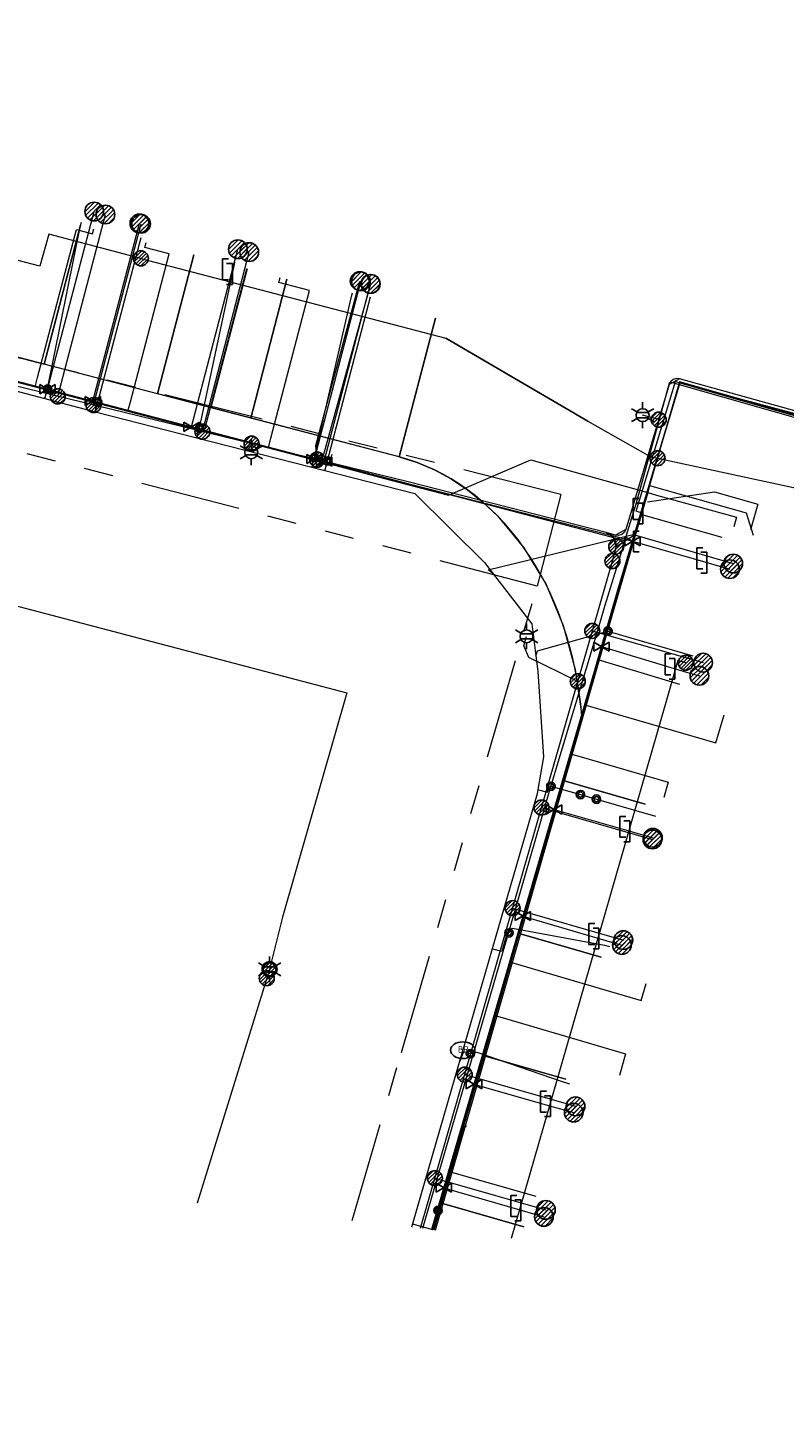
# Model space of a CAD drawing. Header units: metres. Extents: x 197355 to 199157, y 355772 to 356286.
# Tile 232 of 256: x 198589 to 198635, y 355849 to 355931. Entities that reach past the tile are written whole.
import ezdxf
from ezdxf.enums import TextEntityAlignment as Align
from ezdxf.lldxf.tags import DXFTag

# ---------------------------------------------------------------- set-up
doc = ezdxf.new("R2010")
doc.units = ezdxf.units.M
doc.linetypes.add('RI-GWA', pattern=[18.45, 6, -1.8, 1.75, -1.8, 1.75, -1.8, 1.75, -1.8])
for name, color, linetype, lineweight in [('B-WE-KL-DATA_HULPSTUK_KPNB.V.-S', 90, 'Continuous', 25), ('B-WE-KL-DATA_KABELBUNDEL_KPNB.V.-G', 90, 'Continuous', 18), ('B-WE-KL-DATA_KABELBUNDEL_ZIGGOB.V.-G', 94, 'Continuous', 18), ('B-WE-KL-DATA_TELECOM_REGGEFIBEROPERATORB.V.-G', 90, 'KL-TELECOM-ALGEMEEN-N', 18), ('B-WE-KL-DATA_TELECOM_ZIGGOB.V.-G', 94, 'KL-TELECOM-ALGEMEEN-N', 18), ('B-WE-KL-ET_LS_ENEXISNETBEHEERB.V.-G', 190, 'KL-LS-N', 18), ('B-WE-KL-ET_LS_HULPSTUK_ENEXISNETBEHEERB.V.-S', 190, 'Continuous', 25), ('B-WE-KL-ET_LS_KABELBUNDEL_ENEXISNETBEHEERB.V.-G', 190, 'KL-BUNDEL-N', 18), ('B-WE-KL-GAS_HULPSTUK_ENEXISNETBEHEERB.V.-S', 30, 'Continuous', 25), ('B-WE-KL-GAS_LD_ENEXISNETBEHEERB.V.-G', 50, 'KL-GAS-LD-N', 18), ('B-WE-KL-GAS_LD_HOOFDLEIDING_100 MBAR_PE_ENEXISNETBEHEERB.V.-G', 50, 'KL-GAS-LD-N', 18), ('B-WE-KL-GAS_LD_HOOFDLEIDING_100 MBAR_PVC_ENEXISNETBEHEERB.V.-G', 50, 'KL-GAS-LD-N', 18), ('B-WE-KL-WATER_HULPSTUK_NVWATERLEIDINGMAATSCHAPPIJLIMBURG-S', 170, 'Continuous', 25), ('B-WE-KL-WATER_TRANSPORTLEIDING_NVWATERLEIDINGMAATSCHAPPIJLIMBURG-G', 170, 'KL-WATER-TR-N', 18), ('B-WE-RI-GWA_GEMEENTEROERMOND-G', 30, 'RI-GWA', 18)]:
    doc.layers.add(name, color=color, linetype=linetype, lineweight=lineweight)
doc.styles.add('NLCS-ISO', font='NLCS-ISO.ttf')
doc.styles.get("Standard").update_dxf_attribs({"font": 'isocp.shx'})
doc.linetypes.add('KL-BUNDEL-N', pattern='A,28,-5,[103,NLCS.SHX,S=1.25,R=0,X=0,Y=0],-5,[103,NLCS.SHX,S=1.25,R=0,X=0,Y=0],-5,[103,NLCS.SHX,S=1.25,R=0,X=0,Y=0],-5,[103,NLCS.SHX,S=1.25,R=0,X=0,Y=0],-5', length=53)
tags = doc.linetypes.add('KL-GAS-LD-N', pattern='A,4,-1,[69,NLCS.SHX,S=0.5,R=0,X=0,Y=0],-1,4,-1,["L",Standard,S=1,R=0,X=0.25,Y=-0.5],-2', length=13).pattern_tags.tags
tags[18] = DXFTag(74, 10)
tags = doc.linetypes.add('KL-LS-N', pattern='A,4,-1,[103,NLCS.SHX,S=0.75,R=0,X=0,Y=0],-1,4,-1,["L",Standard,S=1,R=0,X=0,Y=-0.5],-2', length=13).pattern_tags.tags
tags[18] = DXFTag(74, 10)
doc.linetypes.add('KL-TELECOM-ALGEMEEN-N', pattern='A,7,-1,[101,NLCS.SHX,S=0.5,R=0,X=0,Y=0],-1', length=9)
doc.linetypes.add('KL-WATER-TR-N', pattern='A,7,-0.5,[168,NLCS.SHX,S=0.75,R=0,X=0.75,Y=0],-2,[168,NLCS.SHX,S=0.75,R=0,X=0.75,Y=0],-2', length=11.5)

# ---------------------------------------------------------------- blocks, each defined once
blk = doc.blocks.new('SKL-ET_HULP_MOF-SO')
h = blk.add_hatch()
h.set_pattern_fill('ANSI31', color=256, scale=6, style=0)
h.set_pattern_definition([(45, (-2.25, -126.982), (-0.53033, 0.53033), [])])
edge = h.paths.add_edge_path()
edge.add_arc((0, 0), 2.25, 0, 360)
at = {"linetype": 'Continuous'}
blk.add_circle((0, 0), 2.25, dxfattribs=at)
blk = doc.blocks.new('SKL-WTB_HULP_AANSLUITPUNT-SO')
h = blk.add_hatch()
h.set_pattern_fill('ANSI31', color=256, scale=3, style=0)
h.set_pattern_definition([(45, (-1.125, -63.491), (-0.265165, 0.265165), [])])
edge = h.paths.add_edge_path()
edge.add_arc((0, 0), 1.12, 0, 360)
at = {"linetype": 'Continuous'}
blk.add_circle((0, 0), 1.12, dxfattribs=at)
blk = doc.blocks.new('SKL-WTB_HULP_AFSLUITER-SO')
for p, q in [((2.3, 1.37), (-2.3, -1.37)), ((-2.3, 1.37), (2.3, -1.37)), ((2.3, -1.37), (2.3, 1.37))]:
    blk.add_line(p, q)
at = {"ltscale": 0.1}
blk.add_line((-2.3, -1.37), (-2.3, 1.37), dxfattribs=at)
blk = doc.blocks.new('SKL-WTB_HULP_VERLOOPSTUK-SO')
for p, q in [((-0.539, -0.383), (-0.539, 0.867)), ((-0.539, 0.867), (-0.193, 0.867)), ((0.048, 0.598), (-0.298, 0.598)), ((0.048, -0.652), (0.048, 0.598)), ((-0.539, -0.383), (-0.193, -0.383)), ((0.048, -0.652), (-0.298, -0.652))]:
    blk.add_line(p, q)
blk = doc.blocks.new('SKL-WTB_HULP_EINDKAP-SO')
for p, q in [((0, -0.625), (0, 0.625)), ((0, 0.625), (0.346, 0.625)), ((0, -0.625), (0.346, -0.625))]:
    blk.add_line(p, q)
blk = doc.blocks.new('SKL-ET_HULP_AANSLUITPUNT-SO')
h = blk.add_hatch()
h.set_pattern_fill('ANSI31', color=256, scale=30, style=0)
h.set_pattern_definition([(45, (-11.25, -634.91), (-2.65165, 2.65165), [])])
edge = h.paths.add_edge_path()
edge.add_arc((0, 0), 11.2, 0, 360)
at = {"linetype": 'Continuous'}
blk.add_circle((0, 0), 11.2, dxfattribs=at)
blk = doc.blocks.new('B-SIE-WEG_LICHTMAST-SO')
at = {"ltscale": 0.1}
for p, q in [((-0.334, 0.193), (-0.668, 0.386)), ((0, 0.386), (0, 0.772)), ((0.334, 0.193), (0.668, 0.386)), ((-0.334, -0.193), (-0.668, -0.386)), ((0, -0.386), (0, -0.772)), ((0.334, -0.193), (0.668, -0.386))]:
    blk.add_line(p, q, dxfattribs=at)
at = {"flags": 128}
for points in [[(-0.354, 0.152), (0.354, 0.152)], [(-0.354, -0.152), (0.354, -0.152)]]:
    blk.add_lwpolyline(points, dxfattribs=at)
at = {"ltscale": 0.1}
blk.add_circle((0, 0), 0.386, dxfattribs=at)
at = {"style": 'NLCS-ISO'}
blk.add_attdef('TYPE', text='', height=0.549, dxfattribs=at).set_placement((0, 0.772), align=Align.BOTTOM_CENTER)
blk = doc.blocks.new('SIE-WEG_STRAATPOT_BRANDKRAAN-SO')
blk.add_ellipse((0, 0), major_axis=(-0.729, 0), ratio=0.685994)
at = {"style": 'NLCS-ISO'}
blk.add_text('BR', height=0.4, dxfattribs=at).set_placement((-0.298, -0.153))
blk = doc.blocks.new('SIE-WEG_AFVALBAK_TYPE_01')
for radius in [0.25, 0.156]:
    blk.add_circle((0, 0), radius)

msp = doc.modelspace()

# ---------------------------------------------------------------- linework, layer by layer
at = {"layer": 'B-WE-KL-DATA_KABELBUNDEL_KPNB.V.-G', "flags": 128}
for points in [[(198596.024, 355917.681), (198590.504, 355919.126), (198589.974, 355917.204), (198575.899, 355920.886)], [(198596.024, 355917.681), (198614.289, 355912.902), (198622.788, 355907.929), (198626.521, 355905.805), (198626.954, 355905.711)], [(198626.954, 355905.711), (198640.918, 355902.697), (198641.11, 355903.377), (198643.383, 355911.437), (198644.317, 355915.719)], [(198622.788, 355907.929), (198614.289, 355912.902)], [(198613.665, 355859.491), (198626.206, 355903.107), (198626.954, 355905.711)], [(198628.645, 355893.464), (198628.164, 355893.601), (198627.526, 355891.37), (198622.884, 355875.242), (198618.203, 355858.982)]]:
    msp.add_lwpolyline(points, dxfattribs=at)
at = {"layer": 'B-WE-KL-DATA_KABELBUNDEL_ZIGGOB.V.-G', "flags": 128}
for points in [[(198674.748, 355953.799), (198672.433, 355944.851), (198665.526, 355929.298), (198662.935, 355921.684), (198662.579, 355920.056), (198662.485, 355918.425), (198662.645, 355916.775), (198663.076, 355915.004), (198663.264, 355913.626), (198663.209, 355912.234), (198662.91, 355910.871), (198662.512, 355909.847), (198662.134, 355909.142), (198661.687, 355908.479), (198660.895, 355907.577), (198659.644, 355906.58), (198658.586, 355906.008), (198657.548, 355905.595), (198657.189, 355905.377), (198656.911, 355905.094), (198656.274, 355902.25), (198628.302, 355910.228), (198625.945, 355902.356)], [(198592.416, 355919.661), (198590.24, 355911.347)], [(198599.188, 355917.889), (198597.012, 355909.575)], [(198602.38, 355917.053), (198600.204, 355908.74)], [(198604.771, 355916.427), (198602.596, 355908.114)], [(198613.671, 355914.098), (198611.495, 355905.786)], [(198590.24, 355911.347), (198587.032, 355912.186)], [(198597.012, 355909.575), (198590.24, 355911.347)], [(198600.204, 355908.74), (198597.012, 355909.575)], [(198602.596, 355908.114), (198600.204, 355908.74)], [(198611.495, 355905.786), (198602.596, 355908.114)], [(198611.495, 355905.786), (198612.56, 355905.451), (198613.599, 355905.011), (198614.606, 355904.468), (198615.575, 355903.826), (198616.5, 355903.088), (198617.375, 355902.259), (198618.956, 355900.349), (198620.279, 355898.141), (198621.314, 355895.688), (198622.034, 355893.05), (198622.423, 355890.289)], [(198623.391, 355893.655), (198625.945, 355902.356)], [(198625.945, 355902.356), (198630.798, 355900.977)], [(198622.423, 355890.289), (198623.391, 355893.655)], [(198623.391, 355893.655), (198628.28, 355892.188)], [(198621.306, 355886.405), (198622.423, 355890.289)], [(198618.671, 355877.241), (198621.306, 355886.405)], [(198626.216, 355884.989), (198621.306, 355886.405)], [(198616.567, 355869.923), (198618.671, 355877.241)], [(198623.574, 355875.828), (198618.671, 355877.241)], [(198615.362, 355865.734), (198616.567, 355869.923)], [(198621.47, 355868.52), (198616.567, 355869.923)], [(198614.029, 355861.097), (198615.362, 355865.734)], [(198615.518, 355865.688), (198615.362, 355865.734)], [(198613.57, 355859.502), (198614.029, 355861.097)], [(198618.943, 355859.69), (198614.029, 355861.097)]]:
    msp.add_lwpolyline(points, dxfattribs=at)
at = {"layer": 'B-WE-KL-DATA_TELECOM_REGGEFIBEROPERATORB.V.-G', "flags": 128}
for points in [[(198708.778, 355848.809), (198708.923, 355849.774), (198709.083, 355850.236), (198709.41, 355850.606), (198710.444, 355851.438), (198711.123, 355852.226), (198711.512, 355853.299), (198711.469, 355854.495), (198711.018, 355855.503), (198710.267, 355856.556), (198710.124, 355856.86), (198710.104, 355857.118), (198710.265, 355857.717), (198711.592, 355862.678), (198712.241, 355865.108), (198713.867, 355871.161), (198714.165, 355871.428), (198715.279, 355872.081), (198715.778, 355872.435), (198716.297, 355872.925), (198716.619, 355873.508), (198716.714, 355874.276), (198716.5, 355875.178), (198716.028, 355875.982), (198715.412, 355876.539), (198715.746, 355877.696), (198716.379, 355879.886), (198717.184, 355882.67), (198718.256, 355886.53), (198721.611, 355897.725), (198723.134, 355901.991), (198725.631, 355908.109), (198727.605, 355912.62), (198728.769, 355915.631), (198729.028, 355915.988), (198729.294, 355916.818), (198728.662, 355917.937), (198727.961, 355918.833), (198727.783, 355920.26), (198728.109, 355922.661), (198728.139, 355924.048), (198728.46, 355925.692), (198730.636, 355935.164), (198731.464, 355939.766), (198730.752, 355942.975), (198728.216, 355947.146), (198724.803, 355946.045), (198721.098, 355946.246), (198719.096, 355947.152), (198716.724, 355949.705), (198715.614, 355952.064), (198715.241, 355952.057), (198713.06, 355952.92), (198711.112, 355954.165), (198709.068, 355955.354), (198706.848, 355956.248), (198695.738, 355959.054), (198688.368, 355960.761), (198687.558, 355960.822), (198681.08, 355962.416), (198679.767, 355961.984), (198677.326, 355960.288), (198675.551, 355958.145), (198674.332, 355955.151), (198671.217, 355942.6), (198670.029, 355938.095), (198665.898, 355931.956), (198664.2, 355929.256), (198661.822, 355925.275), (198660.825, 355923.423), (198660.529, 355921.975), (198660.729, 355918.614), (198660.977, 355915.498), (198660.47, 355911.635), (198659.789, 355909.201), (198658.636, 355907.79), (198656.576, 355906.321), (198655.553, 355905.095), (198654.807, 355902.715), (198650.581, 355903.92), (198646.74, 355905.016), (198639.462, 355907.092), (198628.279, 355910.281), (198626.445, 355903.929), (198626.368, 355903.662), (198625.779, 355901.622)], [(198589.693, 355909.977), (198589.84, 355910.543), (198592.163, 355919.415), (198593.129, 355919.156), (198593.207, 355919.454)], [(198595.245, 355908.526), (198595.394, 355909.097), (198597.711, 355917.958), (198596.256, 355918.321), (198596.338, 355918.635)], [(198599.827, 355907.327), (198599.977, 355907.902), (198602.374, 355917.055)], [(198603.662, 355906.324), (198603.813, 355906.903), (198606.128, 355915.755), (198604.288, 355916.228), (198604.368, 355916.533)], [(198584.119, 355911.435), (198589.693, 355909.977)], [(198589.693, 355909.977), (198595.245, 355908.526)], [(198646.74, 355905.016), (198639.462, 355907.092), (198628.279, 355910.281), (198626.445, 355903.929), (198626.368, 355903.662)], [(198595.245, 355908.526), (198599.827, 355907.327)], [(198599.827, 355907.327), (198603.662, 355906.324)], [(198603.662, 355906.324), (198607.323, 355905.367)], [(198607.323, 355905.367), (198607.475, 355905.948)], [(198607.323, 355905.367), (198610.985, 355904.405), (198614.446, 355903.504), (198619.371, 355905.609), (198626.368, 355903.662)], [(198622.657, 355890.929), (198625.779, 355901.622), (198626.368, 355903.662)], [(198626.368, 355903.662), (198626.904, 355903.508), (198631.685, 355902.178), (198631.521, 355901.603)], [(198625.779, 355901.622), (198622.657, 355890.929), (198621.801, 355887.997), (198618.16, 355875.527), (198617.227, 355872.328), (198613.484, 355859.511)], [(198621.801, 355887.997), (198622.657, 355890.929)], [(198622.657, 355890.929), (198623.225, 355890.765), (198630.443, 355888.666), (198630.947, 355890.344)], [(198618.16, 355875.527), (198621.801, 355887.997)], [(198621.801, 355887.997), (198622.378, 355887.83), (198627.603, 355886.311), (198627.342, 355885.396)], [(198617.227, 355872.328), (198618.16, 355875.527)], [(198618.16, 355875.527), (198618.774, 355875.35), (198625.981, 355873.237), (198626.279, 355874.254)], [(198613.484, 355859.511), (198617.227, 355872.328)], [(198617.227, 355872.328), (198617.849, 355872.148), (198625.045, 355870.042), (198624.676, 355868.749)]]:
    msp.add_lwpolyline(points, dxfattribs=at)
at = {"layer": 'B-WE-KL-DATA_TELECOM_ZIGGOB.V.-G', "flags": 128}
for points in [[(198615.518, 355865.688), (198615.362, 355865.734), (198624.609, 355897.892), (198628.302, 355910.228), (198656.274, 355902.25), (198656.84, 355904.928), (198656.911, 355905.094), (198657.052, 355905.262), (198657.189, 355905.377), (198657.355, 355905.489), (198657.548, 355905.595), (198657.763, 355905.694), (198658.216, 355905.854), (198658.586, 355906.008), (198658.948, 355906.181), (198659.301, 355906.372), (198659.644, 355906.58), (198659.975, 355906.805), (198660.295, 355907.047), (198660.602, 355907.305), (198660.895, 355907.577), (198661.174, 355907.865), (198661.438, 355908.165), (198661.687, 355908.479), (198661.919, 355908.805), (198662.134, 355909.142), (198662.332, 355909.49), (198662.512, 355909.847), (198662.673, 355910.213), (198662.91, 355910.871), (198663.089, 355911.546), (198663.209, 355912.234), (198663.267, 355912.929), (198663.264, 355913.626), (198663.201, 355914.32), (198663.076, 355915.004), (198662.892, 355915.675), (198662.755, 355916.225), (198662.645, 355916.775), (198662.564, 355917.326), (198662.51, 355917.876), (198662.485, 355918.425), (198662.488, 355918.972), (198662.52, 355919.516), (198662.579, 355920.056), (198662.724, 355920.876), (198662.935, 355921.684), (198665.526, 355929.298), (198672.433, 355944.851), (198676.672, 355961.234), (198677.09, 355961.641), (198685.515, 355959.455), (198685.986, 355960.104), (198686.955, 355959.856), (198686.893, 355959.614)], [(198538.063, 355913.794), (198538.181, 355914.247), (198556.182, 355909.568), (198556.582, 355911.171), (198556.668, 355911.483), (198558.728, 355919.592), (198562.478, 355918.613), (198562.955, 355918.486), (198590.24, 355911.347), (198592.416, 355919.661)], [(198615.518, 355865.688), (198615.362, 355865.734), (198622.423, 355890.289), (198622.357, 355890.987), (198622.271, 355891.68), (198622.163, 355892.368), (198622.034, 355893.05), (198621.884, 355893.723), (198621.714, 355894.388), (198621.524, 355895.043), (198621.314, 355895.688), (198621.084, 355896.321), (198620.834, 355896.941), (198620.566, 355897.548), (198620.279, 355898.141), (198619.974, 355898.718), (198619.652, 355899.279), (198619.312, 355899.823), (198618.956, 355900.349), (198618.583, 355900.856), (198618.195, 355901.344), (198617.792, 355901.812), (198617.375, 355902.259), (198616.944, 355902.685), (198616.5, 355903.088), (198616.043, 355903.469), (198615.575, 355903.826), (198615.096, 355904.159), (198614.606, 355904.468), (198614.107, 355904.752), (198613.599, 355905.011), (198613.083, 355905.244), (198612.56, 355905.451), (198612.03, 355905.632), (198611.495, 355905.786), (198597.012, 355909.575), (198599.188, 355917.889)], [(198615.518, 355865.688), (198615.362, 355865.734), (198622.423, 355890.289), (198622.357, 355890.987), (198622.271, 355891.68), (198622.163, 355892.368), (198622.034, 355893.05), (198621.884, 355893.723), (198621.714, 355894.388), (198621.524, 355895.043), (198621.314, 355895.688), (198621.084, 355896.321), (198620.834, 355896.941), (198620.566, 355897.548), (198620.279, 355898.141), (198619.974, 355898.718), (198619.652, 355899.279), (198619.312, 355899.823), (198618.956, 355900.349), (198618.583, 355900.856), (198618.195, 355901.344), (198617.792, 355901.812), (198617.375, 355902.259), (198616.944, 355902.685), (198616.5, 355903.088), (198616.043, 355903.469), (198615.575, 355903.826), (198615.096, 355904.159), (198614.606, 355904.468), (198614.107, 355904.752), (198613.599, 355905.011), (198613.083, 355905.244), (198612.56, 355905.451), (198612.03, 355905.632), (198611.495, 355905.786), (198600.204, 355908.74), (198602.38, 355917.053)], [(198615.518, 355865.688), (198615.362, 355865.734), (198622.423, 355890.289), (198622.357, 355890.987), (198622.271, 355891.68), (198622.163, 355892.368), (198622.034, 355893.05), (198621.884, 355893.723), (198621.714, 355894.388), (198621.524, 355895.043), (198621.314, 355895.688), (198621.084, 355896.321), (198620.834, 355896.941), (198620.566, 355897.548), (198620.279, 355898.141), (198619.974, 355898.718), (198619.652, 355899.279), (198619.312, 355899.823), (198618.956, 355900.349), (198618.583, 355900.856), (198618.195, 355901.344), (198617.792, 355901.812), (198617.375, 355902.259), (198616.944, 355902.685), (198616.5, 355903.088), (198616.043, 355903.469), (198615.575, 355903.826), (198615.096, 355904.159), (198614.606, 355904.468), (198614.107, 355904.752), (198613.599, 355905.011), (198613.083, 355905.244), (198612.56, 355905.451), (198612.03, 355905.632), (198611.495, 355905.786), (198602.596, 355908.114), (198604.771, 355916.427)], [(198615.518, 355865.688), (198615.362, 355865.734), (198622.423, 355890.289), (198622.357, 355890.987), (198622.271, 355891.68), (198622.163, 355892.368), (198622.034, 355893.05), (198621.884, 355893.723), (198621.714, 355894.388), (198621.524, 355895.043), (198621.314, 355895.688), (198621.084, 355896.321), (198620.834, 355896.941), (198620.566, 355897.548), (198620.279, 355898.141), (198619.974, 355898.718), (198619.652, 355899.279), (198619.312, 355899.823), (198618.956, 355900.349), (198618.583, 355900.856), (198618.195, 355901.344), (198617.792, 355901.812), (198617.375, 355902.259), (198616.944, 355902.685), (198616.5, 355903.088), (198616.043, 355903.469), (198615.575, 355903.826), (198615.096, 355904.159), (198614.606, 355904.468), (198614.107, 355904.752), (198613.599, 355905.011), (198613.083, 355905.244), (198612.56, 355905.451), (198612.03, 355905.632), (198611.495, 355905.786), (198613.671, 355914.098)], [(198615.518, 355865.688), (198615.362, 355865.734), (198624.609, 355897.892), (198625.945, 355902.356), (198630.798, 355900.977)], [(198615.518, 355865.688), (198615.362, 355865.734), (198623.391, 355893.655), (198628.28, 355892.188)], [(198615.518, 355865.688), (198615.362, 355865.734), (198621.306, 355886.405), (198626.216, 355884.989)], [(198615.518, 355865.688), (198615.362, 355865.734), (198618.671, 355877.241), (198623.574, 355875.828)], [(198615.518, 355865.688), (198615.362, 355865.734), (198616.567, 355869.923), (198621.47, 355868.52)], [(198615.518, 355865.688), (198615.362, 355865.734), (198613.57, 355859.502)], [(198615.518, 355865.688), (198615.362, 355865.734), (198613.57, 355859.502)], [(198615.518, 355865.688), (198615.362, 355865.734), (198613.57, 355859.502)], [(198615.518, 355865.688), (198615.362, 355865.734), (198613.57, 355859.502)], [(198613.57, 355859.502), (198615.362, 355865.734), (198615.518, 355865.688)], [(198615.518, 355865.688), (198615.362, 355865.734), (198614.029, 355861.097), (198618.943, 355859.69)]]:
    msp.add_lwpolyline(points, dxfattribs=at)
at = {"layer": 'B-WE-KL-ET_LS_ENEXISNETBEHEERB.V.-G', "flags": 128}
for points in [[(198733.008, 355957.788), (198728.001, 355957.69), (198727.833, 355957.678), (198727.669, 355957.636), (198727.515, 355957.567), (198727.376, 355957.471), (198727.256, 355957.353), (198727.159, 355957.215), (198727.087, 355957.062), (198726.203, 355953.696), (198726.135, 355953.512), (198726.033, 355953.345), (198725.899, 355953.201), (198725.741, 355953.086), (198725.562, 355953.004), (198725.372, 355952.959), (198725.176, 355952.951), (198724.982, 355952.982), (198707.853, 355957.353), (198695.332, 355960.256), (198683.632, 355963.419), (198683.168, 355963.511), (198682.699, 355963.572), (198682.228, 355963.601), (198681.755, 355963.598), (198681.283, 355963.564), (198680.815, 355963.497), (198680.353, 355963.399), (198679.898, 355963.27), (198679.453, 355963.111), (198679.019, 355962.922), (198678.6, 355962.704), (198678.196, 355962.459), (198677.809, 355962.186), (198677.442, 355961.888), (198677.096, 355961.567), (198676.772, 355961.222), (198676.607, 355960.984), (198676.204, 355960.395), (198675.147, 355958.776), (198674.139, 355957.125), (198673.181, 355955.445), (198672.275, 355953.736), (198671.861, 355952.912), (198671.301, 355951.746), (198670.764, 355950.57), (198670.251, 355949.382), (198669.763, 355948.185), (198663.809, 355932.386), (198656.574, 355922.085), (198646.926, 355905.711), (198646.778, 355905.535), (198646.581, 355905.416), (198646.356, 355905.367), (198646.128, 355905.394), (198636.856, 355908.08), (198635.894, 355908.353), (198628.281, 355910.469), (198628.086, 355910.484), (198627.899, 355910.425), (198627.749, 355910.299), (198627.658, 355910.126), (198625.056, 355901.44), (198624.965, 355901.266), (198624.814, 355901.14), (198624.627, 355901.08), (198624.431, 355901.095), (198623.875, 355901.272), (198612.035, 355904.293), (198582.337, 355911.542), (198549.169, 355920.258), (198549.016, 355920.277), (198548.864, 355920.248), (198548.728, 355920.173), (198548.622, 355920.061), (198546.91, 355913.748), (198546.852, 355913.543), (198546.838, 355913.33), (198546.869, 355913.12), (198546.944, 355912.92), (198547.059, 355912.741), (198547.209, 355912.589), (198547.387, 355912.473), (198547.769, 355912.329), (198547.935, 355912.228), (198548.079, 355912.097), (198548.194, 355911.94), (198548.277, 355911.764), (198548.324, 355911.575), (198548.333, 355911.381), (198548.305, 355911.188), (198547.118, 355906.814)], [(198676.204, 355960.395), (198675.147, 355958.776), (198674.139, 355957.125), (198673.181, 355955.445), (198672.275, 355953.736), (198671.861, 355952.912), (198671.301, 355951.746), (198670.764, 355950.57), (198670.251, 355949.382), (198669.763, 355948.185), (198663.809, 355932.386), (198656.574, 355922.085), (198646.926, 355905.711), (198646.778, 355905.535), (198646.581, 355905.416), (198646.356, 355905.367), (198646.128, 355905.394), (198636.856, 355908.08), (198635.894, 355908.353), (198628.281, 355910.469), (198628.086, 355910.484), (198627.899, 355910.425), (198627.749, 355910.299), (198627.658, 355910.126), (198625.056, 355901.44), (198624.965, 355901.266), (198624.814, 355901.14), (198624.627, 355901.08), (198624.431, 355901.095), (198623.875, 355901.272), (198612.035, 355904.293), (198582.337, 355911.542), (198580.997, 355911.895)], [(198624.253, 355899.55), (198624.469, 355900.307), (198624.484, 355900.422), (198624.48, 355900.563), (198624.453, 355900.702), (198624.402, 355900.834), (198624.33, 355900.955), (198624.238, 355901.062), (198624.13, 355901.153), (198624.007, 355901.223), (198623.875, 355901.272), (198612.035, 355904.293), (198582.337, 355911.542), (198549.169, 355920.258), (198549.016, 355920.277), (198548.864, 355920.248), (198548.728, 355920.173), (198548.622, 355920.061), (198546.91, 355913.748), (198546.852, 355913.543), (198546.838, 355913.33), (198546.869, 355913.12), (198546.944, 355912.92), (198547.059, 355912.741), (198547.209, 355912.589), (198547.387, 355912.473), (198547.769, 355912.329), (198547.935, 355912.228), (198548.079, 355912.097), (198548.194, 355911.94), (198548.277, 355911.764), (198548.324, 355911.575), (198548.333, 355911.381), (198548.305, 355911.188), (198547.118, 355906.814)], [(198591.048, 355909.416), (198593.898, 355920.307)], [(198593.188, 355908.894), (198596.032, 355919.749)], [(198599.711, 355907.301), (198602.508, 355918.054)], [(198606.577, 355905.626), (198606.49, 355906.466), (198609.123, 355916.322)], [(198606.577, 355905.626), (198606.953, 355905.875), (198609.788, 355916.148)], [(198627.026, 355908.021), (198626.062, 355908.288)], [(198602.65, 355906.584), (198602.632, 355906.07)], [(198624.484, 355900.422), (198625.573, 355901.128), (198631.49, 355899.404)], [(198612.768, 355859.592), (198624.253, 355899.55)], [(198612.768, 355859.592), (198624.253, 355899.55)], [(198586.494, 355897.416), (198608.355, 355891.652), (198604.507, 355878.227), (198603.726, 355875.108)], [(198623.051, 355895.369), (198629.687, 355893.468)], [(198622.183, 355892.348), (198619.26, 355893.768), (198618.948, 355894.467), (198619.112, 355895.041)], [(198620.012, 355884.795), (198626.649, 355882.882)], [(198618.279, 355878.767), (198624.91, 355876.853)], [(198603.56, 355874.571), (198599.389, 355861.095)], [(198603.726, 355875.108), (198603.56, 355874.571)], [(198615.413, 355868.797), (198622.046, 355866.898)], [(198613.63, 355862.594), (198620.27, 355860.694)]]:
    msp.add_lwpolyline(points, dxfattribs=at)
at = {"layer": 'B-WE-KL-ET_LS_KABELBUNDEL_ENEXISNETBEHEERB.V.-G', "flags": 128}
for points in [[(198676.204, 355960.395), (198674.139, 355957.125), (198672.275, 355953.736), (198671.861, 355952.912), (198670.764, 355950.57), (198669.763, 355948.185), (198663.809, 355932.386), (198656.574, 355922.085), (198646.926, 355905.711), (198646.581, 355905.416), (198646.128, 355905.394), (198636.856, 355908.08), (198635.894, 355908.353), (198628.281, 355910.469), (198627.658, 355910.126), (198625.056, 355901.44), (198624.431, 355901.095), (198623.875, 355901.272)], [(198623.875, 355901.272), (198612.035, 355904.293), (198582.337, 355911.542), (198580.997, 355911.895)], [(198624.253, 355899.55), (198624.469, 355900.307), (198624.484, 355900.422), (198624.33, 355900.955), (198623.875, 355901.272)], [(198612.768, 355859.592), (198624.253, 355899.55)]]:
    msp.add_lwpolyline(points, dxfattribs=at)
at = {"layer": 'B-WE-KL-GAS_LD_ENEXISNETBEHEERB.V.-G', "flags": 128}
for points in [[(198590.44, 355909.846), (198593.226, 355920.483)], [(198593.148, 355909.137), (198595.935, 355919.774)], [(198601.452, 355916.775), (198601.832, 355918.23)], [(198606.425, 355905.66), (198609.194, 355916.304)], [(198607.005, 355905.507), (198609.774, 355916.152)], [(198625.511, 355900.725), (198626.037, 355902.428)], [(198629.853, 355899.478), (198631.291, 355899.067)], [(198627.948, 355893.123), (198628.885, 355892.847), (198629.462, 355892.682)], [(198625.244, 355883.395), (198626.678, 355882.982)], [(198623.392, 355876.975), (198624.826, 355876.559)], [(198620.496, 355866.933), (198621.938, 355866.521)], [(198618.719, 355860.693), (198620.152, 355860.28)]]:
    msp.add_lwpolyline(points, dxfattribs=at)
at = {"layer": 'B-WE-KL-GAS_LD_HOOFDLEIDING_100 MBAR_PE_ENEXISNETBEHEERB.V.-G', "flags": 128}
for points in [[(198599.063, 355907.588), (198601.452, 355916.775)], [(198625.467, 355900.738), (198629.853, 355899.478)], [(198623.6, 355894.428), (198627.948, 355893.123)], [(198620.758, 355884.675), (198625.244, 355883.395)], [(198618.899, 355878.291), (198623.392, 355876.975)], [(198615.967, 355868.228), (198620.496, 355866.933)], [(198614.159, 355862.022), (198618.719, 355860.693)]]:
    msp.add_lwpolyline(points, dxfattribs=at)
at = {"layer": 'B-WE-KL-GAS_LD_HOOFDLEIDING_100 MBAR_PVC_ENEXISNETBEHEERB.V.-G', "flags": 128}
for points in [[(198626.037, 355902.428), (198625.672, 355902.548), (198628.031, 355910.314), (198648.818, 355904.74), (198651.453, 355915.132), (198664.094, 355934.706), (198670.346, 355950.436), (198676.094, 355959.424), (198680.362, 355965.144), (198678.577, 355965.592), (198676.188, 355966.219), (198665.737, 355959.053), (198634.934, 355967.514), (198628.913, 355966.161), (198627.656, 355966.472)], [(198553.692, 355919.439), (198562.162, 355917.245), (198587.213, 355910.691), (198612.01, 355904.196), (198624.317, 355901.065), (198625.511, 355900.725)], [(198625.511, 355900.725), (198624.601, 355897.866), (198613.429, 355859.518)]]:
    msp.add_lwpolyline(points, dxfattribs=at)
at = {"layer": 'B-WE-KL-WATER_TRANSPORTLEIDING_NVWATERLEIDINGMAATSCHAPPIJLIMBURG-G', "flags": 128}
for points in [[(198624.996, 355900.772), (198625.155, 355901.298), (198625.668, 355902.988), (198627.696, 355910.293), (198655.511, 355902.361), (198657.567, 355912.268), (198660.184, 355914.604), (198667.191, 355940.675), (198667.776, 355942.849), (198670.491, 355952.951), (198671.103, 355955.229), (198674.181, 355957.677), (198675.373, 355958.624), (198676.004, 355959.106), (198677.429, 355960.195), (198680.749, 355962.9), (198722.391, 355952.669), (198731.097, 355988.104), (198679.872, 356000.689), (198667.675, 356004.104), (198635.939, 356007.792), (198635.146, 356007.896)], [(198624.996, 355900.772), (198624.125, 355900.999), (198609.791, 355904.755), (198607.168, 355905.443), (198606.104, 355905.722), (198604.622, 355906.11), (198599.065, 355907.566), (198598.763, 355907.645), (198593.838, 355908.936), (198593.454, 355909.037), (198589.875, 355909.974), (198588.669, 355910.29), (198584.236, 355911.452), (198584.043, 355911.503), (198580.173, 355912.516), (198579.312, 355912.742), (198575.142, 355913.835), (198573.207, 355914.342), (198568.283, 355915.632), (198566.935, 355915.985), (198566.645, 355916.061), (198563.816, 355916.803), (198553.418, 355919.528), (198555.142, 355925.681), (198555.303, 355926.254), (198557.134, 355932.793), (198557.218, 355933.093), (198558.539, 355937.808), (198558.59, 355937.99), (198559.682, 355941.886), (198560.284, 355944.019), (198561.184, 355947.208), (198561.234, 355947.386), (198561.351, 355947.547), (198564.5, 355951.897), (198565.13, 355952.767), (198567.076, 355959.465), (198567.088, 355959.508), (198569.368, 355967.353), (198570.067, 355969.758), (198571.494, 355974.668), (198571.893, 355975.908), (198572.467, 355977.689), (198575.098, 355985.856)], [(198590.439, 355909.858), (198592.407, 355919.648), (198592.462, 355919.856)], [(198593.435, 355909.066), (198596.04, 355918.92)], [(198599.542, 355907.502), (198601.598, 355917.24), (198601.654, 355917.45)], [(198606.421, 355905.745), (198608.635, 355915.396), (198608.69, 355915.609)], [(198607.197, 355905.547), (198609.766, 355915.374)], [(198577.019, 355912.786), (198580.611, 355911.836), (198583.608, 355911.044), (198590.182, 355909.305), (198593.372, 355908.462), (198599.293, 355906.947), (198606.172, 355905.189), (198606.947, 355904.991), (198612.434, 355903.589), (198616.592, 355899.476), (198617.115, 355898.797), (198619.425, 355895.8), (198619.668, 355893.874), (198619.786, 355892.941), (198620.127, 355887.833), (198619.785, 355885.874), (198619.74, 355885.615), (198617.054, 355876.331), (198615.297, 355870.26), (198615.081, 355869.513), (198612.289, 355859.86), (198612.229, 355859.652)], [(198590.182, 355909.305), (198590.229, 355909.322), (198590.297, 355909.346), (198590.439, 355909.858)], [(198593.372, 355908.462), (198593.349, 355908.506), (198593.305, 355908.592), (198593.435, 355909.066)], [(198599.293, 355906.947), (198599.342, 355906.956), (198599.402, 355906.966), (198599.542, 355907.502)], [(198606.172, 355905.189), (198606.222, 355905.194), (198606.278, 355905.2), (198606.421, 355905.745)], [(198606.947, 355904.991), (198606.996, 355905.002), (198607.047, 355905.014), (198607.197, 355905.547)], [(198617.115, 355898.797), (198617.075, 355898.827), (198616.82, 355899.024), (198625.658, 355901.19), (198626.484, 355904.074), (198632.255, 355902.434), (198632.679, 355901.098)], [(198626.36, 355903.094), (198630.374, 355903.705), (198632.956, 355902.969), (198632.518, 355901.429)], [(198625.668, 355902.988), (198625.717, 355902.996), (198625.866, 355903.019)], [(198624.996, 355900.772), (198623.787, 355896.836), (198623.403, 355895.512), (198620.512, 355885.889), (198618.149, 355877.73), (198615.94, 355870.1), (198613.93, 355863.161), (198612.893, 355859.578)], [(198619.668, 355893.874), (198619.683, 355893.922), (198619.767, 355894.185), (198623.987, 355895.356)], [(198623.987, 355895.356), (198629.08, 355893.886)], [(198619.785, 355885.874), (198619.833, 355885.86), (198620.362, 355885.71), (198620.473, 355886.094), (198620.569, 355886.066)], [(198620.569, 355886.066), (198622.34, 355885.57)], [(198622.34, 355885.57), (198623.301, 355885.293)], [(198623.301, 355885.293), (198626.84, 355884.272)], [(198618.058, 355877.287), (198617.962, 355877.315), (198617.63, 355876.162), (198617.102, 355876.317), (198617.054, 355876.331)], [(198618.058, 355877.287), (198618.271, 355877.571), (198623.782, 355876.548), (198624.085, 355876.461)], [(198615.755, 355870.049), (198615.348, 355870.165), (198615.1, 355869.559), (198615.081, 355869.513)], [(198615.755, 355870.049), (198616.134, 355870.148), (198621.242, 355868.378), (198621.679, 355868.253)], [(198613.813, 355860.666), (198614.481, 355863.002), (198619.674, 355861.518)], [(198612.289, 355859.86), (198612.337, 355859.846), (198613.483, 355859.512), (198613.813, 355860.666)]]:
    msp.add_lwpolyline(points, dxfattribs=at)
at = {"layer": 'B-WE-RI-GWA_GEMEENTEROERMOND-G', "flags": 128}
for points in [[(198621.168, 355903.547), (198572.72, 355915.732)], [(198619.747, 355898.057), (198571.398, 355910.605)], [(198621.168, 355903.547), (198619.747, 355898.057)], [(198611.622, 355870.122), (198619.747, 355898.057)], [(198608.665, 355860.053), (198611.622, 355870.122)]]:
    msp.add_lwpolyline(points, dxfattribs=at)

# ---------------------------------------------------------------- block references
at = {"layer": 'B-WE-KL-DATA_HULPSTUK_KPNB.V.-S', "xscale": 0.2, "yscale": 0.2, "zscale": 0.2}
for p in [(198596.024, 355917.681), (198596.024, 355917.681), (198626.954, 355905.711), (198626.954, 355905.711), (198626.954, 355905.711), (198628.645, 355893.464)]:
    msp.add_blockref('SKL-ET_HULP_MOF-SO', p, dxfattribs=at)
at = {"layer": 'B-WE-KL-ET_LS_HULPSTUK_ENEXISNETBEHEERB.V.-S'}
for name, p, xscale, yscale, zscale in [('SKL-ET_HULP_AANSLUITPUNT-SO', (198593.898, 355920.307), 0.05, 0.05, 0.05), ('SKL-ET_HULP_AANSLUITPUNT-SO', (198596.032, 355919.749), 0.05, 0.05, 0.05), ('SKL-ET_HULP_AANSLUITPUNT-SO', (198602.508, 355918.054), 0.05, 0.05, 0.05), ('SKL-ET_HULP_AANSLUITPUNT-SO', (198609.123, 355916.322), 0.05, 0.05, 0.05), ('SKL-ET_HULP_AANSLUITPUNT-SO', (198609.788, 355916.148), 0.05, 0.05, 0.05), ('SKL-ET_HULP_MOF-SO', (198591.048, 355909.416), 0.2, 0.2, 0.2), ('SKL-ET_HULP_MOF-SO', (198593.188, 355908.894), 0.2, 0.2, 0.2), ('SKL-ET_HULP_MOF-SO', (198627.026, 355908.021), 0.2, 0.2, 0.2), ('SKL-ET_HULP_MOF-SO', (198599.711, 355907.301), 0.2, 0.2, 0.2), ('SKL-ET_HULP_MOF-SO', (198602.65, 355906.584), 0.2, 0.2, 0.2), ('SKL-ET_HULP_MOF-SO', (198606.577, 355905.626), 0.2, 0.2, 0.2), ('SKL-ET_HULP_MOF-SO', (198624.484, 355900.422), 0.2, 0.2, 0.2), ('SKL-ET_HULP_MOF-SO', (198624.253, 355899.55), 0.2, 0.2, 0.2), ('SKL-ET_HULP_AANSLUITPUNT-SO', (198631.49, 355899.404), 0.05, 0.05, 0.05), ('SKL-ET_HULP_MOF-SO', (198623.051, 355895.369), 0.2, 0.2, 0.2), ('SKL-ET_HULP_AANSLUITPUNT-SO', (198629.687, 355893.468), 0.05, 0.05, 0.05), ('SKL-ET_HULP_MOF-SO', (198622.183, 355892.348), 0.2, 0.2, 0.2), ('SKL-ET_HULP_MOF-SO', (198620.012, 355884.795), 0.2, 0.2, 0.2), ('SKL-ET_HULP_AANSLUITPUNT-SO', (198626.649, 355882.882), 0.05, 0.05, 0.05), ('SKL-ET_HULP_MOF-SO', (198618.279, 355878.767), 0.2, 0.2, 0.2), ('SKL-ET_HULP_AANSLUITPUNT-SO', (198624.91, 355876.853), 0.05, 0.05, 0.05), ('SKL-ET_HULP_MOF-SO', (198603.726, 355875.108), 0.2, 0.2, 0.2), ('SKL-ET_HULP_MOF-SO', (198603.56, 355874.571), 0.2, 0.2, 0.2), ('SKL-ET_HULP_MOF-SO', (198615.413, 355868.797), 0.2, 0.2, 0.2), ('SKL-ET_HULP_AANSLUITPUNT-SO', (198622.046, 355866.898), 0.05, 0.05, 0.05), ('SKL-ET_HULP_MOF-SO', (198613.63, 355862.594), 0.2, 0.2, 0.2), ('SKL-ET_HULP_AANSLUITPUNT-SO', (198620.27, 355860.694), 0.05, 0.05, 0.05)]:
    msp.add_blockref(name, p, dxfattribs=dict(at, xscale=xscale, yscale=yscale, zscale=zscale))
for p in [(198626.062, 355908.288), (198602.632, 355906.07), (198619.112, 355895.041), (198603.726, 355875.108)]:
    msp.add_blockref('B-SIE-WEG_LICHTMAST-SO', p, dxfattribs=at)
at = {"layer": 'B-WE-KL-GAS_HULPSTUK_ENEXISNETBEHEERB.V.-S'}
for name, p, xscale, yscale, zscale in [('SKL-WTB_HULP_AANSLUITPUNT-SO', (198593.226, 355920.483), 0.5, 0.5, 0.5), ('SKL-WTB_HULP_AANSLUITPUNT-SO', (198595.935, 355919.774), 0.5, 0.5, 0.5), ('SKL-WTB_HULP_AANSLUITPUNT-SO', (198601.832, 355918.23), 0.5, 0.5, 0.5), ('SKL-WTB_HULP_AANSLUITPUNT-SO', (198609.194, 355916.304), 0.5, 0.5, 0.5), ('SKL-WTB_HULP_AANSLUITPUNT-SO', (198609.774, 355916.152), 0.5, 0.5, 0.5), ('SKL-WTB_HULP_AFSLUITER-SO', (198590.44, 355909.846), 0.2, 0.2, 0.2), ('SKL-WTB_HULP_AFSLUITER-SO', (198593.148, 355909.137), 0.2, 0.2, 0.2), ('SKL-WTB_HULP_AFSLUITER-SO', (198599.063, 355907.588), 0.2, 0.2, 0.2), ('SKL-WTB_HULP_AFSLUITER-SO', (198606.425, 355905.66), 0.2, 0.2, 0.2), ('SKL-WTB_HULP_AFSLUITER-SO', (198607.005, 355905.507), 0.2, 0.2, 0.2), ('SKL-WTB_HULP_AFSLUITER-SO', (198625.467, 355900.738), 0.2, 0.2, 0.2), ('SKL-WTB_HULP_AANSLUITPUNT-SO', (198631.291, 355899.067), 0.5, 0.5, 0.5), ('SKL-WTB_HULP_AFSLUITER-SO', (198623.6, 355894.428), 0.2, 0.2, 0.2), ('SKL-WTB_HULP_AANSLUITPUNT-SO', (198629.462, 355892.682), 0.5, 0.5, 0.5), ('SKL-WTB_HULP_AFSLUITER-SO', (198620.758, 355884.675), 0.2, 0.2, 0.2), ('SKL-WTB_HULP_AANSLUITPUNT-SO', (198626.678, 355882.982), 0.5, 0.5, 0.5), ('SKL-WTB_HULP_AFSLUITER-SO', (198618.899, 355878.291), 0.2, 0.2, 0.2), ('SKL-WTB_HULP_AANSLUITPUNT-SO', (198624.826, 355876.559), 0.5, 0.5, 0.5), ('SKL-WTB_HULP_AFSLUITER-SO', (198615.967, 355868.228), 0.2, 0.2, 0.2), ('SKL-WTB_HULP_AANSLUITPUNT-SO', (198621.938, 355866.521), 0.5, 0.5, 0.5), ('SKL-WTB_HULP_AFSLUITER-SO', (198614.159, 355862.022), 0.2, 0.2, 0.2), ('SKL-WTB_HULP_AANSLUITPUNT-SO', (198620.152, 355860.28), 0.5, 0.5, 0.5)]:
    msp.add_blockref(name, p, dxfattribs=dict(at, xscale=xscale, yscale=yscale, zscale=zscale))
for name, p in [('SKL-WTB_HULP_VERLOOPSTUK-SO', (198601.452, 355916.775)), ('SKL-WTB_HULP_VERLOOPSTUK-SO', (198626.037, 355902.428)), ('SKL-WTB_HULP_EINDKAP-SO', (198625.511, 355900.725)), ('SKL-WTB_HULP_VERLOOPSTUK-SO', (198629.853, 355899.478)), ('SKL-WTB_HULP_VERLOOPSTUK-SO', (198627.948, 355893.123)), ('SKL-WTB_HULP_VERLOOPSTUK-SO', (198625.244, 355883.395)), ('SKL-WTB_HULP_VERLOOPSTUK-SO', (198623.392, 355876.975)), ('SKL-WTB_HULP_VERLOOPSTUK-SO', (198620.496, 355866.933)), ('SKL-WTB_HULP_VERLOOPSTUK-SO', (198618.719, 355860.693))]:
    msp.add_blockref(name, p, dxfattribs=at)
at = {"layer": 'B-WE-KL-WATER_HULPSTUK_NVWATERLEIDINGMAATSCHAPPIJLIMBURG-S'}
for name, p in [('SIE-WEG_AFVALBAK_TYPE_01', (198590.439, 355909.858)), ('SIE-WEG_AFVALBAK_TYPE_01', (198593.435, 355909.066)), ('SIE-WEG_AFVALBAK_TYPE_01', (198599.542, 355907.502)), ('SIE-WEG_AFVALBAK_TYPE_01', (198606.421, 355905.745)), ('SIE-WEG_AFVALBAK_TYPE_01', (198607.197, 355905.547)), ('SIE-WEG_AFVALBAK_TYPE_01', (198623.987, 355895.356)), ('SIE-WEG_AFVALBAK_TYPE_01', (198620.569, 355886.066)), ('SIE-WEG_AFVALBAK_TYPE_01', (198622.34, 355885.57)), ('SIE-WEG_AFVALBAK_TYPE_01', (198623.301, 355885.293)), ('SIE-WEG_AFVALBAK_TYPE_01', (198618.058, 355877.287)), ('SIE-WEG_STRAATPOT_BRANDKRAAN-SO', (198615.297, 355870.26)), ('SIE-WEG_AFVALBAK_TYPE_01', (198615.755, 355870.049)), ('SIE-WEG_AFVALBAK_TYPE_01', (198613.813, 355860.666))]:
    msp.add_blockref(name, p, dxfattribs=at)

doc.saveas('drawing.dxf')
